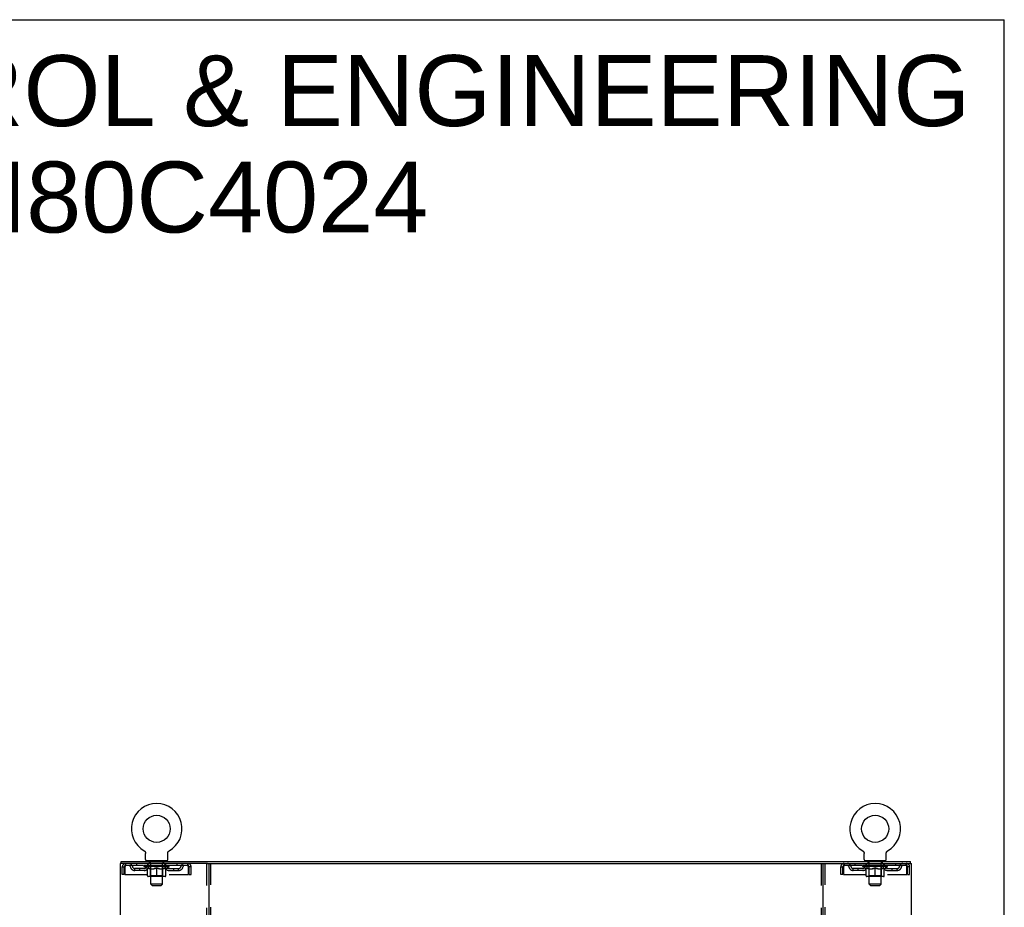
# Model space of a CAD drawing. Header units: inches. Extents: x 0 to 204, y 0 to 132.
# Tile 113 of 113: x 154 to 204, y 87 to 132. Entities that reach past the tile are written whole.
import ezdxf

# ---------------------------------------------------------------- set-up
doc = ezdxf.new("R2010")
doc.units = ezdxf.units.IN
doc.header["$LTSCALE"] = 11.243375
doc.header["$MEASUREMENT"] = 0
doc.linetypes.add('HIDDEN', pattern=[0.2, 0.1, -0.1])
doc.layers.get('0').update_dxf_attribs({"linetype": 'CONTINUOUS'})
doc.layers.add('DEFAULT_2', color=8, linetype='HIDDEN')
doc.layers.add('DIMENSIONS', color=7, linetype='CONTINUOUS')
doc.styles.get("Standard").update_dxf_attribs({"font": 'arial.ttf'})

msp = doc.modelspace()

# ---------------------------------------------------------------- linework, layer by layer
at = {"color": 7, "linetype": 'Continuous'}
for p, q in [((0, 132.275), (204.425, 132.275)), ((204.425, 0), (204.425, 132.275)), ((160.681, 89.998), (160.681, 89.998)), ((160.681, 89.998), (160.685, 89.995)), ((160.684, 89.996), (160.682, 89.997)), ((160.685, 89.995), (160.689, 89.992)), ((160.689, 89.992), (160.694, 89.989)), ((160.694, 89.99), (160.698, 89.986)), ((160.698, 89.987), (160.702, 89.983)), ((160.702, 89.983), (160.706, 89.98)), ((160.705, 89.98), (160.709, 89.977)), ((160.709, 89.977), (160.713, 89.973)), ((160.713, 89.973), (160.716, 89.969)), ((160.716, 89.969), (160.72, 89.965)), ((160.72, 89.966), (160.723, 89.961)), ((160.723, 89.962), (160.726, 89.957)), ((160.726, 89.958), (160.729, 89.953)), ((160.729, 89.953), (160.732, 89.949)), ((160.732, 89.949), (160.734, 89.945)), ((160.734, 89.945), (160.737, 89.94)), ((160.737, 89.94), (160.739, 89.936)), ((160.739, 89.936), (160.741, 89.931)), ((160.741, 89.931), (160.743, 89.926)), ((160.743, 89.927), (160.745, 89.922)), ((160.745, 89.922), (160.747, 89.917)), ((160.747, 89.917), (160.748, 89.912)), ((160.748, 89.912), (160.749, 89.907)), ((160.749, 89.907), (160.751, 89.902)), ((160.751, 89.902), (160.751, 89.897)), ((160.751, 89.897), (160.752, 89.892)), ((160.752, 89.892), (160.753, 89.887)), ((160.754, 89.877), (160.754, 89.873)), ((160.754, 89.559), (160.754, 89.873)), ((161.879, 89.887), (161.88, 89.892)), ((161.879, 89.882), (161.879, 89.887)), ((161.879, 89.559), (161.879, 89.873)), ((161.88, 89.892), (161.881, 89.897)), ((161.881, 89.897), (161.882, 89.902)), ((161.882, 89.902), (161.883, 89.907)), ((161.883, 89.907), (161.884, 89.912)), ((161.884, 89.912), (161.886, 89.917)), ((161.886, 89.917), (161.887, 89.922)), ((161.887, 89.922), (161.889, 89.927)), ((161.889, 89.926), (161.891, 89.931)), ((161.891, 89.931), (161.893, 89.936)), ((161.893, 89.936), (161.896, 89.94)), ((161.895, 89.94), (161.898, 89.945)), ((161.898, 89.945), (161.901, 89.949)), ((161.901, 89.949), (161.903, 89.953)), ((161.903, 89.953), (161.906, 89.958)), ((161.906, 89.957), (161.909, 89.962)), ((161.909, 89.961), (161.913, 89.966)), ((161.913, 89.965), (161.916, 89.969)), ((161.916, 89.969), (161.919, 89.973)), ((161.919, 89.973), (161.923, 89.977)), ((161.923, 89.977), (161.927, 89.98)), ((161.927, 89.98), (161.931, 89.983)), ((161.931, 89.983), (161.935, 89.987)), ((161.934, 89.986), (161.939, 89.99)), ((161.939, 89.989), (161.943, 89.992)), ((161.943, 89.992), (161.947, 89.995)), ((161.943, 89.992), (161.944, 89.993)), ((161.947, 89.995), (161.951, 89.998)), ((161.95, 89.997), (161.949, 89.996)), ((161.951, 89.998), (161.951, 89.998)), ((197.223, 89.998), (197.223, 89.998)), ((197.223, 89.998), (197.227, 89.995)), ((197.226, 89.996), (197.224, 89.997)), ((197.227, 89.995), (197.231, 89.992)), ((197.231, 89.992), (197.236, 89.989)), ((197.236, 89.99), (197.24, 89.986)), ((197.24, 89.987), (197.244, 89.983)), ((197.244, 89.983), (197.248, 89.98)), ((197.247, 89.98), (197.251, 89.977)), ((197.251, 89.977), (197.255, 89.973)), ((197.255, 89.973), (197.258, 89.969)), ((197.258, 89.969), (197.262, 89.965)), ((197.262, 89.966), (197.265, 89.961)), ((197.265, 89.962), (197.268, 89.957)), ((197.268, 89.958), (197.271, 89.953)), ((197.271, 89.953), (197.274, 89.949)), ((197.274, 89.949), (197.276, 89.945)), ((197.276, 89.945), (197.279, 89.94)), ((197.279, 89.94), (197.281, 89.936)), ((197.281, 89.936), (197.283, 89.931)), ((197.283, 89.931), (197.285, 89.926)), ((197.285, 89.927), (197.287, 89.922)), ((197.287, 89.922), (197.289, 89.917)), ((197.289, 89.917), (197.29, 89.912)), ((197.29, 89.912), (197.291, 89.907)), ((197.291, 89.907), (197.293, 89.902)), ((197.293, 89.902), (197.293, 89.897)), ((197.293, 89.897), (197.294, 89.892)), ((197.294, 89.892), (197.295, 89.887)), ((197.296, 89.877), (197.296, 89.873)), ((197.296, 89.559), (197.296, 89.873)), ((198.421, 89.887), (198.422, 89.892)), ((198.421, 89.882), (198.421, 89.887)), ((198.421, 89.559), (198.421, 89.873)), ((198.422, 89.892), (198.423, 89.897)), ((198.423, 89.897), (198.424, 89.902)), ((198.424, 89.902), (198.425, 89.907)), ((198.425, 89.907), (198.426, 89.912)), ((198.426, 89.912), (198.428, 89.917)), ((198.428, 89.917), (198.429, 89.922)), ((198.429, 89.922), (198.431, 89.927)), ((198.431, 89.926), (198.433, 89.931)), ((198.433, 89.931), (198.435, 89.936)), ((198.435, 89.936), (198.438, 89.94)), ((198.437, 89.94), (198.44, 89.945)), ((198.44, 89.945), (198.443, 89.949)), ((198.443, 89.949), (198.445, 89.953)), ((198.445, 89.953), (198.448, 89.958)), ((198.448, 89.957), (198.451, 89.962)), ((198.451, 89.961), (198.455, 89.966)), ((198.455, 89.965), (198.458, 89.969)), ((198.458, 89.969), (198.461, 89.973)), ((198.461, 89.973), (198.465, 89.977)), ((198.465, 89.977), (198.469, 89.98)), ((198.469, 89.98), (198.473, 89.983)), ((198.473, 89.983), (198.477, 89.987)), ((198.476, 89.986), (198.481, 89.99)), ((198.481, 89.989), (198.485, 89.992)), ((198.485, 89.992), (198.489, 89.995)), ((198.485, 89.992), (198.486, 89.993)), ((198.489, 89.995), (198.493, 89.998)), ((198.492, 89.997), (198.491, 89.996)), ((159.514, 89.356), (159.514, 89.46)), ((160.816, 89.49), (160.816, 89.46)), ((161.816, 89.49), (160.816, 89.49)), ((161.816, 89.49), (161.816, 89.46)), ((163.903, 89.356), (195.271, 89.356)), ((197.358, 89.49), (197.358, 89.46)), ((198.358, 89.49), (197.358, 89.49)), ((198.358, 89.49), (198.358, 89.46)), ((199.66, 89.356), (199.66, 89.46))]:
    msp.add_line(p, q, dxfattribs=at)
at = {"color": 3, "linetype": 'Continuous'}
for p, q in [((159.462, 89.356), (159.462, 9.564)), ((163.903, 89.356), (159.462, 89.356)), ((159.514, 89.46), (199.66, 89.46)), ((163.962, 89.356), (163.962, 9.564)), ((195.212, 9.564), (195.212, 89.356)), ((195.271, 89.356), (199.712, 89.356)), ((199.712, 9.564), (199.712, 89.356))]:
    msp.add_line(p, q, dxfattribs=at)
at = {"color": 7, "linetype": 'Continuous'}
for points in [[(160.753, 89.887), (160.753, 89.882), (160.754, 89.877)], [(161.879, 89.873), (161.879, 89.877), (161.879, 89.882)], [(161.879, 89.873), (161.879, 89.877), (161.879, 89.882)], [(197.295, 89.887), (197.295, 89.882), (197.296, 89.877)], [(198.421, 89.873), (198.421, 89.877), (198.421, 89.882)], [(198.421, 89.873), (198.421, 89.877), (198.421, 89.882)]]:
    msp.add_lwpolyline(points, dxfattribs=at)
for centre in [(161.316, 91.118), (197.858, 91.118)]:
    msp.add_circle(centre, 0.688, dxfattribs=at)
for centre, radius, start, end in [((161.316, 91.118), 1.288, 299.5053, 240.4947), ((197.858, 91.118), 1.288, 299.5053, 240.4947), ((160.823, 89.559), 0.069, 180, 265), ((161.81, 89.559), 0.069, 275, 360), ((197.365, 89.559), 0.069, 180, 265), ((198.352, 89.559), 0.069, 275, 360)]:
    msp.add_arc(centre, radius, start, end, dxfattribs=at)
at = {"layer": 'DEFAULT_2', "color": 8, "linetype": 'HIDDEN'}
for p, q in [((160.681, 89.998), (160.681, 89.998)), ((160.688, 89.993), (160.689, 89.992)), ((197.23, 89.993), (197.231, 89.992)), ((198.493, 89.998), (198.493, 89.998)), ((159.566, 88.793), (159.566, 89.189)), ((159.566, 89.189), (159.67, 89.189)), ((159.67, 88.793), (159.67, 89.189)), ((159.7, 89.189), (159.7, 88.793)), ((159.733, 89.356), (159.733, 89.252)), ((162.899, 89.252), (159.733, 89.252)), ((160.285, 89.356), (160.285, 89.252)), ((160.683, 89.205), (160.683, 89.252)), ((160.842, 89.093), (160.683, 89.205)), ((161.949, 89.205), (160.683, 89.205)), ((160.692, 89.245), (160.692, 89.252)), ((160.701, 89.242), (160.701, 89.245)), ((160.701, 89.242), (161.931, 89.242)), ((160.71, 89.242), (160.71, 89.245)), ((160.711, 89.242), (160.711, 89.245)), ((160.721, 89.245), (160.721, 89.252)), ((160.737, 89.242), (160.737, 89.245)), ((160.739, 89.242), (160.739, 89.245)), ((160.768, 89.245), (160.768, 89.252)), ((160.782, 89.242), (160.782, 89.245)), ((160.785, 89.242), (160.785, 89.245)), ((160.989, 89.245), (160.788, 89.245)), ((160.831, 89.245), (160.831, 89.252)), ((160.832, 89.242), (160.832, 89.245)), ((160.833, 89.242), (160.833, 89.245)), ((160.836, 89.242), (160.836, 89.245)), ((160.843, 89.242), (160.843, 89.245)), ((160.843, 89.242), (160.843, 89.245)), ((160.847, 89.242), (160.847, 89.245)), ((160.85, 89.242), (160.85, 89.246)), ((160.853, 88.73), (160.853, 89.137)), ((160.854, 89.242), (160.854, 89.245)), ((160.869, 89.242), (160.869, 89.245)), ((160.879, 89.252), (160.879, 89.356)), ((160.887, 89.242), (160.887, 89.247)), ((160.887, 89.242), (160.887, 89.245)), ((160.908, 89.242), (160.908, 89.245)), ((160.908, 89.242), (160.908, 89.245)), ((160.909, 89.245), (160.909, 89.252)), ((160.913, 89.49), (160.913, 89.46)), ((160.919, 89.242), (160.919, 89.245)), ((160.923, 89.242), (160.923, 89.245)), ((160.932, 89.242), (160.932, 89.245)), ((160.943, 89.242), (160.943, 89.249)), ((160.951, 89.4), (160.951, 89.48)), ((160.959, 89.242), (160.959, 89.245)), ((161.021, 89.39), (160.961, 89.39)), ((160.962, 89.242), (160.962, 89.245)), ((160.989, 89.242), (160.989, 89.245)), ((161.056, 89.245), (160.994, 89.245)), ((160.999, 89.245), (160.999, 89.252)), ((161.003, 88.733), (161.003, 89.202)), ((161.006, 89.242), (161.006, 89.245)), ((161.011, 89.242), (161.011, 89.245)), ((161.016, 88.309), (161.016, 89.38)), ((161.017, 89.242), (161.017, 89.25)), ((161.021, 89.242), (161.021, 89.245)), ((161.032, 89.242), (161.032, 89.245)), ((161.056, 89.242), (161.056, 89.245)), ((161.131, 89.245), (161.072, 89.245)), ((161.092, 89.242), (161.092, 89.245)), ((161.099, 89.245), (161.099, 89.252)), ((161.103, 89.242), (161.103, 89.245)), ((161.106, 89.242), (161.106, 89.251)), ((161.108, 89.242), (161.108, 89.245)), ((161.116, 89.242), (161.116, 89.245)), ((161.131, 89.242), (161.131, 89.245)), ((161.212, 89.245), (161.157, 89.245)), ((161.17, 89.242), (161.17, 89.245)), ((161.202, 89.245), (161.279, 89.249)), ((161.206, 89.245), (161.206, 89.252)), ((161.207, 89.251), (161.206, 89.252)), ((161.207, 89.245), (161.207, 89.251)), ((161.207, 89.242), (161.207, 89.245)), ((161.211, 89.242), (161.211, 89.245)), ((161.212, 89.242), (161.212, 89.245)), ((161.212, 89.242), (161.212, 89.245)), ((161.247, 89.245), (161.312, 89.245)), ((161.253, 89.242), (161.253, 89.245)), ((161.258, 89.245), (161.258, 89.248)), ((161.279, 89.245), (161.279, 89.249)), ((161.295, 89.242), (161.295, 89.245)), ((161.314, 89.245), (161.313, 89.245)), ((161.313, 89.242), (161.313, 89.245)), ((161.314, 89.242), (161.314, 89.245)), ((161.316, 89.245), (161.316, 89.252)), ((161.316, 89.252), (161.431, 89.245)), ((161.316, 88.693), (161.316, 89.137)), ((161.319, 89.242), (161.319, 89.245)), ((161.319, 89.242), (161.319, 89.245)), ((161.319, 89.245), (161.319, 89.245)), ((161.337, 89.242), (161.337, 89.245)), ((161.337, 89.245), (161.385, 89.245)), ((161.38, 89.242), (161.38, 89.245)), ((161.42, 89.242), (161.42, 89.245)), ((161.421, 89.242), (161.421, 89.245)), ((161.421, 89.245), (161.475, 89.245)), ((161.422, 89.242), (161.422, 89.245)), ((161.426, 89.245), (161.426, 89.252)), ((161.426, 89.251), (161.426, 89.252)), ((161.426, 89.245), (161.426, 89.251)), ((161.426, 89.242), (161.426, 89.245)), ((161.462, 89.242), (161.462, 89.245)), ((161.501, 89.242), (161.501, 89.245)), ((161.501, 89.245), (161.56, 89.245)), ((161.516, 89.242), (161.516, 89.245)), ((161.524, 89.242), (161.524, 89.245)), ((161.527, 89.242), (161.527, 89.251)), ((161.529, 89.242), (161.529, 89.245)), ((161.533, 89.245), (161.533, 89.252)), ((161.54, 89.242), (161.54, 89.245)), ((161.576, 89.242), (161.576, 89.245)), ((161.576, 89.245), (161.638, 89.245)), ((161.6, 89.242), (161.6, 89.245)), ((161.671, 89.39), (161.611, 89.39)), ((161.611, 89.242), (161.611, 89.245)), ((161.615, 89.242), (161.615, 89.25)), ((161.616, 88.309), (161.616, 89.38)), ((161.621, 89.242), (161.621, 89.245)), ((161.626, 89.242), (161.626, 89.245)), ((161.629, 88.733), (161.629, 89.202)), ((161.633, 89.245), (161.633, 89.252)), ((161.643, 89.242), (161.643, 89.245)), ((161.643, 89.245), (161.844, 89.245)), ((161.67, 89.242), (161.67, 89.245)), ((161.673, 89.242), (161.673, 89.245)), ((161.681, 89.4), (161.681, 89.48)), ((161.689, 89.242), (161.689, 89.249)), ((161.7, 89.242), (161.7, 89.245)), ((161.709, 89.242), (161.709, 89.245)), ((161.713, 89.242), (161.713, 89.245)), ((161.719, 89.49), (161.719, 89.46)), ((161.723, 89.245), (161.723, 89.252)), ((161.725, 89.242), (161.725, 89.245)), ((161.725, 89.242), (161.725, 89.245)), ((161.745, 89.242), (161.745, 89.247)), ((161.745, 89.242), (161.745, 89.245)), ((161.754, 89.252), (161.754, 89.356)), ((161.764, 89.242), (161.764, 89.245)), ((161.778, 89.242), (161.778, 89.245)), ((161.78, 88.73), (161.78, 89.137)), ((161.782, 89.242), (161.782, 89.246)), ((161.785, 89.242), (161.785, 89.245)), ((161.789, 89.242), (161.789, 89.245)), ((161.789, 89.242), (161.789, 89.245)), ((161.79, 89.093), (161.949, 89.205)), ((161.796, 89.242), (161.796, 89.245)), ((161.799, 89.242), (161.799, 89.245)), ((161.8, 89.242), (161.8, 89.245)), ((161.801, 89.245), (161.801, 89.252)), ((161.847, 89.242), (161.847, 89.245)), ((161.85, 89.242), (161.85, 89.245)), ((161.865, 89.245), (161.865, 89.252)), ((161.893, 89.242), (161.893, 89.245)), ((161.895, 89.242), (161.895, 89.245)), ((161.911, 89.245), (161.911, 89.252)), ((161.921, 89.242), (161.921, 89.245)), ((161.922, 89.242), (161.922, 89.245)), ((161.931, 89.242), (161.931, 89.245)), ((161.94, 89.245), (161.94, 89.252)), ((161.949, 89.205), (161.949, 89.252)), ((162.347, 89.356), (162.347, 89.252)), ((162.899, 89.252), (162.899, 89.356)), ((162.932, 88.793), (162.932, 89.189)), ((162.962, 88.793), (162.962, 89.189)), ((163.066, 89.189), (162.962, 89.189)), ((163.066, 88.793), (163.066, 89.189)), ((163.858, 89.356), (163.858, 9.564)), ((164.066, 9.564), (164.066, 89.356)), ((195.108, 89.356), (195.108, 9.564)), ((195.316, 9.564), (195.316, 89.356)), ((196.108, 88.793), (196.108, 89.189)), ((196.108, 89.189), (196.212, 89.189)), ((196.212, 88.793), (196.212, 89.189)), ((196.242, 89.189), (196.242, 88.793)), ((196.275, 89.356), (196.275, 89.252)), ((199.441, 89.252), (196.275, 89.252)), ((196.827, 89.356), (196.827, 89.252)), ((197.225, 89.205), (197.225, 89.252)), ((198.491, 89.205), (197.225, 89.205)), ((197.384, 89.093), (197.225, 89.205)), ((197.234, 89.245), (197.234, 89.252)), ((197.243, 89.242), (197.243, 89.245)), ((197.243, 89.242), (198.473, 89.242)), ((197.252, 89.242), (197.252, 89.245)), ((197.253, 89.242), (197.253, 89.245)), ((197.263, 89.245), (197.263, 89.252)), ((197.279, 89.242), (197.279, 89.245)), ((197.281, 89.242), (197.281, 89.245)), ((197.31, 89.245), (197.31, 89.252)), ((197.324, 89.242), (197.324, 89.245)), ((197.327, 89.242), (197.327, 89.245)), ((197.531, 89.245), (197.33, 89.245)), ((197.373, 89.245), (197.373, 89.252)), ((197.374, 89.242), (197.374, 89.245)), ((197.375, 89.242), (197.375, 89.245)), ((197.378, 89.242), (197.378, 89.245)), ((197.385, 89.242), (197.385, 89.245)), ((197.385, 89.242), (197.385, 89.245)), ((197.389, 89.242), (197.389, 89.245)), ((197.392, 89.242), (197.392, 89.246)), ((197.395, 88.73), (197.395, 89.137)), ((197.396, 89.242), (197.396, 89.245)), ((197.411, 89.242), (197.411, 89.245)), ((197.421, 89.252), (197.421, 89.356)), ((197.429, 89.242), (197.429, 89.247)), ((197.429, 89.242), (197.429, 89.245)), ((197.45, 89.242), (197.45, 89.245)), ((197.45, 89.242), (197.45, 89.245)), ((197.451, 89.245), (197.451, 89.252)), ((197.455, 89.49), (197.455, 89.46)), ((197.461, 89.242), (197.461, 89.245)), ((197.465, 89.242), (197.465, 89.245)), ((197.474, 89.242), (197.474, 89.245)), ((197.485, 89.242), (197.485, 89.249)), ((197.493, 89.4), (197.493, 89.48)), ((197.501, 89.242), (197.501, 89.245)), ((197.563, 89.39), (197.503, 89.39)), ((197.504, 89.242), (197.504, 89.245)), ((197.531, 89.242), (197.531, 89.245)), ((197.598, 89.245), (197.536, 89.245)), ((197.541, 89.245), (197.541, 89.252)), ((197.545, 88.733), (197.545, 89.202)), ((197.548, 89.242), (197.548, 89.245)), ((197.553, 89.242), (197.553, 89.245)), ((197.558, 88.309), (197.558, 89.38)), ((197.559, 89.242), (197.559, 89.25)), ((197.563, 89.242), (197.563, 89.245)), ((197.574, 89.242), (197.574, 89.245)), ((197.598, 89.242), (197.598, 89.245)), ((197.673, 89.245), (197.614, 89.245)), ((197.634, 89.242), (197.634, 89.245)), ((197.641, 89.245), (197.641, 89.252)), ((197.645, 89.242), (197.645, 89.245)), ((197.648, 89.242), (197.648, 89.251)), ((197.65, 89.242), (197.65, 89.245)), ((197.658, 89.242), (197.658, 89.245)), ((197.673, 89.242), (197.673, 89.245)), ((197.754, 89.245), (197.699, 89.245)), ((197.712, 89.242), (197.712, 89.245)), ((197.744, 89.245), (197.821, 89.249)), ((197.748, 89.245), (197.748, 89.252)), ((197.749, 89.251), (197.748, 89.252)), ((197.749, 89.245), (197.749, 89.251)), ((197.749, 89.242), (197.749, 89.245)), ((197.753, 89.242), (197.753, 89.245)), ((197.754, 89.242), (197.754, 89.245)), ((197.754, 89.242), (197.754, 89.245)), ((197.789, 89.245), (197.854, 89.245)), ((197.795, 89.242), (197.795, 89.245)), ((197.8, 89.245), (197.8, 89.248)), ((197.821, 89.245), (197.821, 89.249)), ((197.837, 89.242), (197.837, 89.245)), ((197.856, 89.245), (197.855, 89.245)), ((197.855, 89.242), (197.855, 89.245)), ((197.856, 89.242), (197.856, 89.245)), ((197.858, 89.245), (197.858, 89.252)), ((197.858, 89.252), (197.973, 89.245)), ((197.858, 88.693), (197.858, 89.137)), ((197.861, 89.242), (197.861, 89.245)), ((197.861, 89.242), (197.861, 89.245)), ((197.861, 89.245), (197.861, 89.245)), ((197.879, 89.242), (197.879, 89.245)), ((197.879, 89.245), (197.927, 89.245)), ((197.922, 89.242), (197.922, 89.245)), ((197.962, 89.242), (197.962, 89.245)), ((197.963, 89.242), (197.963, 89.245)), ((197.963, 89.245), (198.017, 89.245)), ((197.964, 89.242), (197.964, 89.245)), ((197.968, 89.245), (197.968, 89.252)), ((197.968, 89.251), (197.968, 89.252)), ((197.968, 89.245), (197.968, 89.251)), ((197.968, 89.242), (197.968, 89.245)), ((198.004, 89.242), (198.004, 89.245)), ((198.043, 89.242), (198.043, 89.245)), ((198.043, 89.245), (198.102, 89.245)), ((198.058, 89.242), (198.058, 89.245)), ((198.066, 89.242), (198.066, 89.245)), ((198.069, 89.242), (198.069, 89.251)), ((198.071, 89.242), (198.071, 89.245)), ((198.075, 89.245), (198.075, 89.252)), ((198.082, 89.242), (198.082, 89.245)), ((198.118, 89.242), (198.118, 89.245)), ((198.118, 89.245), (198.18, 89.245)), ((198.142, 89.242), (198.142, 89.245)), ((198.213, 89.39), (198.153, 89.39)), ((198.153, 89.242), (198.153, 89.245)), ((198.157, 89.242), (198.157, 89.25)), ((198.158, 88.309), (198.158, 89.38)), ((198.163, 89.242), (198.163, 89.245)), ((198.168, 89.242), (198.168, 89.245)), ((198.171, 88.733), (198.171, 89.202)), ((198.175, 89.245), (198.175, 89.252)), ((198.185, 89.242), (198.185, 89.245)), ((198.185, 89.245), (198.386, 89.245)), ((198.212, 89.242), (198.212, 89.245)), ((198.215, 89.242), (198.215, 89.245)), ((198.223, 89.4), (198.223, 89.48)), ((198.231, 89.242), (198.231, 89.249)), ((198.242, 89.242), (198.242, 89.245)), ((198.251, 89.242), (198.251, 89.245)), ((198.255, 89.242), (198.255, 89.245)), ((198.261, 89.49), (198.261, 89.46)), ((198.265, 89.245), (198.265, 89.252)), ((198.267, 89.242), (198.267, 89.245)), ((198.267, 89.242), (198.267, 89.245)), ((198.287, 89.242), (198.287, 89.247)), ((198.287, 89.242), (198.287, 89.245)), ((198.296, 89.252), (198.296, 89.356)), ((198.306, 89.242), (198.306, 89.245)), ((198.32, 89.242), (198.32, 89.245)), ((198.322, 88.73), (198.322, 89.137)), ((198.324, 89.242), (198.324, 89.246)), ((198.327, 89.242), (198.327, 89.245)), ((198.331, 89.242), (198.331, 89.245)), ((198.331, 89.242), (198.331, 89.245)), ((198.332, 89.093), (198.491, 89.205)), ((198.338, 89.242), (198.338, 89.245)), ((198.341, 89.242), (198.341, 89.245)), ((198.342, 89.242), (198.342, 89.245)), ((198.343, 89.245), (198.343, 89.252)), ((198.389, 89.242), (198.389, 89.245)), ((198.392, 89.242), (198.392, 89.245)), ((198.407, 89.245), (198.407, 89.252)), ((198.435, 89.242), (198.435, 89.245)), ((198.437, 89.242), (198.437, 89.245)), ((198.453, 89.245), (198.453, 89.252)), ((198.463, 89.242), (198.463, 89.245)), ((198.464, 89.242), (198.464, 89.245)), ((198.473, 89.242), (198.473, 89.245)), ((198.482, 89.245), (198.482, 89.252)), ((198.491, 89.205), (198.491, 89.252)), ((198.889, 89.356), (198.889, 89.252)), ((199.441, 89.252), (199.441, 89.356)), ((199.474, 88.793), (199.474, 89.189)), ((199.504, 88.793), (199.504, 89.189)), ((199.608, 89.189), (199.504, 89.189)), ((199.608, 88.793), (199.608, 89.189)), ((159.67, 88.793), (159.566, 88.793)), ((159.7, 88.793), (162.932, 88.793)), ((160.202, 89.001), (160.202, 89.105)), ((160.684, 89.105), (160.202, 89.105)), ((160.684, 89.001), (160.202, 89.001)), ((160.452, 89.001), (160.452, 89.105)), ((160.842, 89.093), (160.853, 89.093)), ((161.742, 88.693), (160.89, 88.693)), ((161.003, 88.733), (160.964, 88.693)), ((160.995, 89.093), (161.175, 89.093)), ((161.629, 88.733), (161.003, 88.733)), ((161.457, 89.093), (161.637, 89.093)), ((161.629, 88.733), (161.669, 88.693)), ((161.78, 89.093), (161.79, 89.093)), ((161.948, 89.105), (162.431, 89.105)), ((161.948, 89.001), (162.431, 89.001)), ((162.181, 89.001), (162.181, 89.105)), ((162.431, 89.001), (162.431, 89.105)), ((162.962, 88.793), (163.066, 88.793)), ((196.212, 88.793), (196.108, 88.793)), ((196.242, 88.793), (199.474, 88.793)), ((196.744, 89.001), (196.744, 89.105)), ((197.226, 89.105), (196.744, 89.105)), ((197.226, 89.001), (196.744, 89.001)), ((196.994, 89.001), (196.994, 89.105)), ((197.384, 89.093), (197.395, 89.093)), ((198.284, 88.693), (197.432, 88.693)), ((197.545, 88.733), (197.506, 88.693)), ((197.537, 89.093), (197.717, 89.093)), ((198.171, 88.733), (197.545, 88.733)), ((197.999, 89.093), (198.179, 89.093)), ((198.171, 88.733), (198.211, 88.693)), ((198.322, 89.093), (198.332, 89.093)), ((198.49, 89.105), (198.973, 89.105)), ((198.49, 89.001), (198.973, 89.001)), ((198.723, 89.001), (198.723, 89.105)), ((198.973, 89.001), (198.973, 89.105)), ((199.504, 88.793), (199.608, 88.793)), ((161.085, 88.24), (161.016, 88.309)), ((161.616, 88.309), (161.016, 88.309)), ((161.085, 88.24), (161.547, 88.24)), ((161.547, 88.24), (161.616, 88.309)), ((198.158, 88.309), (197.558, 88.309)), ((197.627, 88.24), (197.558, 88.309)), ((197.627, 88.24), (198.089, 88.24)), ((198.089, 88.24), (198.158, 88.309))]:
    msp.add_line(p, q, dxfattribs=at)
for points in [[(159.733, 89.356), (159.731, 89.354), (159.728, 89.351), (159.726, 89.346), (159.724, 89.339), (159.721, 89.33), (159.719, 89.319), (159.717, 89.307), (159.714, 89.293), (159.712, 89.277), (159.71, 89.261), (159.707, 89.244), (159.705, 89.226), (159.702, 89.207), (159.7, 89.189)], [(159.733, 89.252), (159.731, 89.251), (159.728, 89.25), (159.726, 89.248), (159.724, 89.245), (159.721, 89.242), (159.719, 89.238), (159.717, 89.233), (159.714, 89.228), (159.712, 89.222), (159.71, 89.216), (159.707, 89.209), (159.705, 89.203), (159.702, 89.196), (159.7, 89.189)], [(161.003, 89.093), (160.978, 89.098), (160.953, 89.103), (160.928, 89.11), (160.903, 89.118), (160.878, 89.127), (160.853, 89.137)], [(160.853, 89.136), (160.877, 89.126), (160.901, 89.118), (160.925, 89.11), (160.948, 89.103), (160.972, 89.098), (160.995, 89.093)], [(161.316, 89.137), (161.29, 89.127), (161.264, 89.118), (161.239, 89.11), (161.215, 89.103), (161.19, 89.098), (161.165, 89.093)], [(161.175, 89.093), (161.198, 89.098), (161.221, 89.103), (161.245, 89.11), (161.268, 89.117), (161.292, 89.126), (161.316, 89.135)], [(161.467, 89.093), (161.442, 89.098), (161.417, 89.103), (161.392, 89.11), (161.367, 89.118), (161.342, 89.127), (161.316, 89.137)], [(161.316, 89.135), (161.34, 89.126), (161.364, 89.117), (161.388, 89.11), (161.411, 89.103), (161.434, 89.098), (161.457, 89.093)], [(161.78, 89.137), (161.754, 89.127), (161.728, 89.118), (161.703, 89.11), (161.679, 89.103), (161.654, 89.098), (161.63, 89.093)], [(161.637, 89.093), (161.661, 89.098), (161.684, 89.104), (161.708, 89.11), (161.731, 89.118), (161.755, 89.126), (161.78, 89.136)], [(162.932, 89.189), (162.93, 89.207), (162.927, 89.226), (162.925, 89.244), (162.923, 89.261), (162.92, 89.277), (162.918, 89.293), (162.916, 89.307), (162.913, 89.319), (162.911, 89.33), (162.909, 89.339), (162.906, 89.346), (162.904, 89.351), (162.901, 89.354), (162.899, 89.356)], [(162.932, 89.189), (162.93, 89.196), (162.927, 89.203), (162.925, 89.209), (162.923, 89.216), (162.92, 89.222), (162.918, 89.228), (162.916, 89.233), (162.913, 89.238), (162.911, 89.242), (162.909, 89.245), (162.906, 89.248), (162.904, 89.25), (162.901, 89.251), (162.899, 89.252)], [(196.275, 89.356), (196.273, 89.354), (196.27, 89.351), (196.268, 89.346), (196.266, 89.339), (196.263, 89.33), (196.261, 89.319), (196.259, 89.307), (196.256, 89.293), (196.254, 89.277), (196.252, 89.261), (196.249, 89.244), (196.247, 89.226), (196.244, 89.207), (196.242, 89.189)], [(196.275, 89.252), (196.273, 89.251), (196.27, 89.25), (196.268, 89.248), (196.266, 89.245), (196.263, 89.242), (196.261, 89.238), (196.259, 89.233), (196.256, 89.228), (196.254, 89.222), (196.252, 89.216), (196.249, 89.209), (196.247, 89.203), (196.244, 89.196), (196.242, 89.189)], [(197.545, 89.093), (197.52, 89.098), (197.495, 89.103), (197.47, 89.11), (197.445, 89.118), (197.42, 89.127), (197.395, 89.137)], [(197.395, 89.136), (197.419, 89.126), (197.443, 89.118), (197.467, 89.11), (197.49, 89.103), (197.514, 89.098), (197.537, 89.093)], [(197.858, 89.137), (197.832, 89.127), (197.806, 89.118), (197.781, 89.11), (197.757, 89.103), (197.732, 89.098), (197.707, 89.093)], [(197.717, 89.093), (197.74, 89.098), (197.763, 89.103), (197.787, 89.11), (197.81, 89.117), (197.834, 89.126), (197.858, 89.135)], [(198.009, 89.093), (197.984, 89.098), (197.959, 89.103), (197.934, 89.11), (197.909, 89.118), (197.884, 89.127), (197.858, 89.137)], [(197.858, 89.135), (197.882, 89.126), (197.906, 89.117), (197.93, 89.11), (197.953, 89.103), (197.976, 89.098), (197.999, 89.093)], [(198.322, 89.137), (198.296, 89.127), (198.27, 89.118), (198.245, 89.11), (198.221, 89.103), (198.196, 89.098), (198.172, 89.093)], [(198.179, 89.093), (198.203, 89.098), (198.226, 89.104), (198.25, 89.11), (198.273, 89.118), (198.297, 89.126), (198.322, 89.136)], [(199.474, 89.189), (199.472, 89.207), (199.469, 89.226), (199.467, 89.244), (199.465, 89.261), (199.462, 89.277), (199.46, 89.293), (199.458, 89.307), (199.455, 89.319), (199.453, 89.33), (199.451, 89.339), (199.448, 89.346), (199.446, 89.351), (199.443, 89.354), (199.441, 89.356)], [(199.474, 89.189), (199.472, 89.196), (199.469, 89.203), (199.467, 89.209), (199.465, 89.216), (199.462, 89.222), (199.46, 89.228), (199.458, 89.233), (199.455, 89.238), (199.453, 89.242), (199.451, 89.245), (199.448, 89.248), (199.446, 89.25), (199.443, 89.251), (199.441, 89.252)]]:
    msp.add_lwpolyline(points, dxfattribs=at)
for centre, radius, start, end in [((159.733, 89.189), 0.167, 90, 180), ((159.733, 89.189), 0.063, 90, 180), ((159.912, 89.189), 0.167, 8.0716, 90), ((159.913, 89.189), 0.0625, 7.9863, 90), ((160.202, 89.23), 0.229, 187.9863, 270), ((160.202, 89.23), 0.125, 188.0716, 270), ((160.684, 89.23), 0.125, 270, 351.9284), ((160.684, 89.23), 0.229, 270, 352.0137), ((160.974, 89.189), 0.167, 90, 171.9284), ((160.823, 89.559), 0.069, 265, 270), ((160.973, 89.189), 0.0625, 90, 172.0137), ((160.941, 89.48), 0.01, 0, 90), ((160.961, 89.4), 0.01, 180, 270), ((160.964, 89.202), 0.0398, 0, 90), ((161.006, 89.38), 0.01, 0, 90), ((161.626, 89.38), 0.01, 90, 180), ((161.669, 89.202), 0.0398, 90, 180), ((161.659, 89.189), 0.167, 8.0716, 90), ((161.659, 89.189), 0.0625, 7.9863, 90), ((161.671, 89.4), 0.01, 270, 360), ((161.691, 89.48), 0.01, 90, 180), ((161.948, 89.23), 0.229, 187.9863, 270), ((161.81, 89.559), 0.069, 270, 275), ((161.948, 89.23), 0.125, 188.0716, 270), ((162.431, 89.23), 0.125, 270, 351.9284), ((162.431, 89.23), 0.229, 270, 352.0137), ((162.72, 89.189), 0.167, 90, 171.9284), ((162.719, 89.189), 0.0625, 90, 172.0137), ((162.899, 89.189), 0.167, 0, 90), ((162.899, 89.189), 0.063, 0, 90), ((196.275, 89.189), 0.167, 90, 180), ((196.275, 89.189), 0.063, 90, 180), ((196.454, 89.189), 0.167, 8.0716, 90), ((196.455, 89.189), 0.0625, 7.9863, 90), ((196.744, 89.23), 0.229, 187.9863, 270), ((196.744, 89.23), 0.125, 188.0716, 270), ((197.226, 89.23), 0.125, 270, 351.9284), ((197.226, 89.23), 0.229, 270, 352.0137), ((197.516, 89.189), 0.167, 90, 171.9284), ((197.365, 89.559), 0.069, 265, 270), ((197.515, 89.189), 0.0625, 90, 172.0137), ((197.483, 89.48), 0.01, 0, 90), ((197.503, 89.4), 0.01, 180, 270), ((197.506, 89.202), 0.0398, 0, 90), ((197.548, 89.38), 0.01, 0, 90), ((198.168, 89.38), 0.01, 90, 180), ((198.211, 89.202), 0.0398, 90, 180), ((198.201, 89.189), 0.167, 8.0716, 90), ((198.201, 89.189), 0.0625, 7.9863, 90), ((198.213, 89.4), 0.01, 270, 360), ((198.233, 89.48), 0.01, 90, 180), ((198.49, 89.23), 0.229, 187.9863, 270), ((198.352, 89.559), 0.069, 270, 275), ((198.49, 89.23), 0.125, 188.0716, 270), ((198.973, 89.23), 0.125, 270, 351.9284), ((198.973, 89.23), 0.229, 270, 352.0137), ((199.262, 89.189), 0.167, 90, 171.9284), ((199.261, 89.189), 0.0625, 90, 172.0137), ((199.441, 89.189), 0.167, 0, 90), ((199.441, 89.189), 0.063, 0, 90), ((160.89, 88.73), 0.0371, 180, 270), ((161.742, 88.73), 0.0371, 270, 360), ((197.432, 88.73), 0.0371, 180, 270), ((198.284, 88.73), 0.0371, 270, 360)]:
    msp.add_arc(centre, radius, start, end, dxfattribs=at)
for centre, major_axis, ratio, start_param, end_param in [((161.316, 89.252), (0.633, 0.007), 0.05963, 2.96643, 3.140963), ((160.663, 89.24), (0.198, 0), 0.060556, 0.430652, 1.470503), ((161.316, 89.252), (0.633, 0), 0.060556, -3.141593, -2.96706), ((160.663, 89.233), (0.198, 0.002), 0.05963, 1.376596, 1.469874), ((161.316, 89.252), (0.633, 0.013), 0.05688, 2.791345, 2.965878), ((160.639, 89.24), (0.198, 0.002), 0.05963, 0.25549, 1.295341), ((160.707, 89.24), (0.198, -0.002), 0.05963, 0.605815, 1.645666), ((161.316, 89.252), (0.633, -0.007), 0.05963, -2.96643, -2.791898), ((160.707, 89.233), (0.198, 0), 0.060556, 1.551758, 1.645036), ((160.639, 89.233), (0.198, 0.004), 0.05688, 1.20151, 1.294789), ((160.708, 89.235), (0.164, 0.002), 0.05963, 1.065228, 1.614276), ((160.689, 89.235), (0.164, 0.003), 0.05688, 0.890143, 1.43919), ((160.747, 89.235), (0.164, 0), 0.060556, 1.240391, 1.789438), ((161.316, 89.252), (0.633, 0.019), 0.052395, 2.616403, 2.790936), ((160.635, 89.24), (0.198, 0.004), 0.05688, 0.080405, 1.120256), ((160.77, 89.24), (0.198, -0.004), 0.05688, 0.7809, 1.820751), ((161.316, 89.252), (0.633, -0.013), 0.05688, -2.791345, -2.616812), ((160.77, 89.233), (0.198, -0.002), 0.05963, 1.72692, 1.820198), ((160.635, 89.233), (0.198, 0.006), 0.052395, 1.026568, 1.119847), ((160.688, 89.235), (0.164, 0.005), 0.052395, 0.715201, 1.264248), ((160.802, 89.235), (0.164, -0.002), 0.05963, 1.415553, 1.9646), ((161.316, 89.252), (0.633, 0.025), 0.046319, 2.441654, 2.616187), ((160.849, 89.24), (0.198, -0.006), 0.052395, 0.955842, 1.995693), ((161.316, 89.252), (0.633, -0.019), 0.052395, -2.616403, -2.44187), ((160.652, 89.24), (0.198, 0.006), 0.052395, -0.094537, 0.945314), ((160.849, 89.233), (0.198, -0.004), 0.05688, 1.902006, 1.995284), ((160.652, 89.233), (0.198, 0.008), 0.046319, 0.851819, 0.945098), ((160.706, 89.235), (0.164, 0.006), 0.046319, 0.540452, 1.089499), ((160.873, 89.235), (0.164, -0.003), 0.05688, 1.590638, 2.139686), ((161.316, 89.252), (0.633, 0.029), 0.038841, 2.267123, 2.441656), ((160.943, 89.24), (0.198, -0.008), 0.046319, 1.130591, 2.170442), ((160.689, 89.24), (0.198, 0.008), 0.046319, -0.269286, 0.770565), ((161.316, 89.252), (0.633, -0.025), 0.046319, -2.441654, -2.267121), ((160.943, 89.233), (0.198, -0.006), 0.052395, 2.076947, 2.170226), ((160.689, 89.233), (0.198, 0.009), 0.038841, 0.677289, 0.770567), ((160.743, 89.235), (0.164, 0.008), 0.038841, 0.365921, 0.914969), ((160.958, 89.235), (0.164, -0.005), 0.052395, 1.76558, 2.314627), ((161.316, 89.252), (0.633, 0.033), 0.030195, 2.09281, 2.267343), ((161.047, 89.24), (0.198, -0.009), 0.038841, 1.305122, 2.344973), ((160.745, 89.24), (0.198, 0.009), 0.038841, -0.443817, 0.596034), ((161.316, 89.252), (0.633, -0.029), 0.038841, -2.267123, -2.092591), ((161.047, 89.233), (0.198, -0.008), 0.046319, 2.251696, 2.344975), ((160.745, 89.233), (0.198, 0.01), 0.030195, 0.502975, 0.596254), ((160.798, 89.235), (0.164, 0.009), 0.030195, 0.191608, 0.740655), ((161.053, 89.235), (0.164, -0.006), 0.046319, 1.940329, 2.489376), ((160.819, 89.24), (0.198, 0.01), 0.030195, -0.61813, 0.421721), ((161.316, 89.252), (0.633, 0.036), 0.020645, 1.918687, 2.09322), ((161.16, 89.24), (0.198, -0.01), 0.030195, 1.479435, 2.519286), ((161.316, 89.252), (0.633, -0.033), 0.030195, -2.09281, -1.918277), ((161.16, 89.233), (0.198, -0.009), 0.038841, 2.426227, 2.519505), ((160.819, 89.233), (0.198, 0.011), 0.020645, 0.328852, 0.422131), ((160.868, 89.235), (0.164, 0.009), 0.020645, 0.017485, 0.566532), ((161.157, 89.235), (0.164, -0.008), 0.038841, 2.11486, 2.663907), ((160.907, 89.24), (0.198, 0.011), 0.020645, -0.792253, 0.247598), ((161.316, 89.252), (0.633, 0.038), 0.010478, 1.744704, 1.919237), ((161.278, 89.24), (0.198, -0.011), 0.020645, 1.653558, 2.693409), ((161.316, 89.252), (0.633, -0.036), 0.020645, -1.918687, -1.744154), ((161.278, 89.233), (0.198, -0.01), 0.030195, 2.60054, 2.693819), ((160.907, 89.233), (0.198, 0.012), 0.010478, 0.154869, 0.248148), ((160.951, 89.235), (0.164, 0.01), 0.010478, 6.126688, 6.675735), ((161.265, 89.235), (0.164, -0.009), 0.030195, 2.289173, 2.83822), ((161.009, 89.24), (0.198, 0.012), 0.010478, -0.966236, -0.000846), ((161.397, 89.24), (0.198, -0.012), 0.010478, 1.827541, 2.867392), ((161.316, 89.252), (0.633, -0.038), 0.010478, -1.744704, -1.570171), ((161.397, 89.233), (0.198, -0.011), 0.020645, 2.774664, 2.867942), ((161.375, 89.235), (0.164, -0.009), 0.020645, 2.463296, 3.012344), ((161.235, 89.24), (0.198, 0.012), 0.010478, 0.274201, 1.314052), ((161.149, 89.235), (0.164, 0.01), 0.010478, -0.000298, 0.504314), ((161.119, 89.233), (0.198, 0.012), 0.010478, 0.192946, 0.399283), ((161.316, 89.252), (0.633, 0.038), 0.010478, -1.578586, -1.396888), ((161.513, 89.233), (0.198, -0.012), 0.010478, 2.948646, 3.041925), ((161.483, 89.235), (0.164, -0.01), 0.010478, 2.637279, 3.142076), ((161.354, 89.24), (0.198, 0.011), 0.020645, 0.448184, 1.488034), ((161.257, 89.235), (0.164, 0.009), 0.020645, 0.129249, 0.678296), ((161.235, 89.233), (0.198, 0.011), 0.020645, 0.273651, 0.366929), ((161.316, 89.252), (0.633, 0.036), 0.020645, -1.397439, -1.222906), ((161.316, 89.252), (0.633, -0.038), 0.010478, 1.222355, 1.396888), ((161.624, 89.24), (0.198, -0.012), 0.010478, -3.140747, -2.175357), ((161.472, 89.24), (0.198, 0.01), 0.030195, 0.622307, 1.662158), ((161.367, 89.235), (0.164, 0.009), 0.030195, 0.303372, 0.852419), ((161.681, 89.235), (0.164, -0.01), 0.010478, 2.749043, 3.29809), ((161.725, 89.24), (0.198, -0.011), 0.020645, 2.893995, 3.933846), ((161.354, 89.233), (0.198, 0.01), 0.030195, 0.447774, 0.541052), ((161.725, 89.233), (0.198, -0.012), 0.010478, 2.893445, 2.986723), ((161.585, 89.24), (0.198, 0.009), 0.038841, 0.79662, 1.836471), ((161.316, 89.252), (0.633, 0.033), 0.030195, -1.223315, -1.048783), ((161.316, 89.252), (0.633, -0.036), 0.020645, 1.048373, 1.222906), ((161.475, 89.235), (0.164, 0.008), 0.038841, 0.477686, 1.026733), ((161.764, 89.235), (0.164, -0.009), 0.020645, 2.57506, 3.124108), ((161.813, 89.24), (0.198, -0.01), 0.030195, 2.719872, 3.759723), ((161.69, 89.24), (0.198, 0.008), 0.046319, 0.971151, 2.011002), ((161.472, 89.233), (0.198, 0.009), 0.038841, 0.622087, 0.715366), ((161.813, 89.233), (0.198, -0.011), 0.020645, 2.719462, 2.812741), ((161.316, 89.252), (0.633, 0.029), 0.038841, -1.049002, -0.874469), ((161.316, 89.252), (0.633, -0.033), 0.030195, 0.87425, 1.048783), ((161.579, 89.235), (0.164, 0.006), 0.046319, 0.652216, 1.201263), ((161.783, 89.24), (0.198, 0.006), 0.052395, 1.1459, 2.185751), ((161.835, 89.235), (0.164, -0.009), 0.030195, 2.400937, 2.949985), ((161.887, 89.24), (0.198, -0.009), 0.038841, 2.545558, 3.585409), ((161.674, 89.235), (0.164, 0.005), 0.052395, 0.826965, 1.376012), ((161.585, 89.233), (0.198, 0.008), 0.046319, 0.796618, 0.889896), ((161.887, 89.233), (0.198, -0.01), 0.030195, 2.545339, 2.638617), ((161.862, 89.24), (0.198, 0.004), 0.05688, 1.320842, 2.360692), ((161.316, 89.252), (0.633, 0.025), 0.046319, -0.874471, -0.699939), ((161.316, 89.252), (0.633, -0.029), 0.038841, 0.699936, 0.874469), ((161.943, 89.24), (0.198, -0.008), 0.046319, 2.371028, 3.410879), ((161.889, 89.235), (0.164, -0.008), 0.038841, 2.226624, 2.775671), ((161.925, 89.24), (0.198, 0.002), 0.05963, 1.495927, 2.535778), ((161.759, 89.235), (0.164, 0.003), 0.05688, 1.001907, 1.550954), ((161.98, 89.24), (0.198, -0.006), 0.052395, 2.196279, 3.23613), ((161.69, 89.233), (0.198, 0.006), 0.052395, 0.971367, 1.064645), ((161.926, 89.235), (0.164, -0.006), 0.046319, 2.052093, 2.601141), ((161.969, 89.24), (0.198, 0), 0.060556, 1.671089, 2.71094), ((161.943, 89.233), (0.198, -0.009), 0.038841, 2.371026, 2.464304), ((161.997, 89.24), (0.198, -0.004), 0.05688, 2.021337, 3.061188), ((161.316, 89.252), (0.633, 0.019), 0.052395, -0.699723, -0.52519), ((161.316, 89.252), (0.633, -0.025), 0.046319, 0.525406, 0.699939), ((161.993, 89.24), (0.198, -0.002), 0.05963, 1.846251, 2.886102), ((161.83, 89.235), (0.164, 0.002), 0.05963, 1.176993, 1.72604), ((161.944, 89.235), (0.164, -0.005), 0.052395, 1.877344, 2.426392), ((161.886, 89.235), (0.164, 0), 0.060556, 1.352155, 1.901202), ((161.944, 89.235), (0.164, -0.003), 0.05688, 1.702402, 2.25145), ((161.924, 89.235), (0.164, -0.002), 0.05963, 1.527317, 2.076364), ((161.783, 89.233), (0.198, 0.004), 0.05688, 1.146309, 1.239587), ((161.98, 89.233), (0.198, -0.008), 0.046319, 2.196495, 2.289773), ((161.316, 89.252), (0.633, 0.013), 0.05688, -0.524781, -0.350248), ((161.316, 89.252), (0.633, -0.019), 0.052395, 0.350657, 0.52519), ((161.862, 89.233), (0.198, 0.002), 0.05963, 1.321394, 1.414673), ((161.997, 89.233), (0.198, -0.006), 0.052395, 2.021746, 2.115024), ((161.316, 89.252), (0.633, 0.007), 0.05963, -0.349695, -0.175162), ((161.316, 89.252), (0.633, -0.013), 0.05688, 0.175715, 0.350248), ((161.925, 89.233), (0.198, 0), 0.060556, 1.496556, 1.589835), ((161.993, 89.233), (0.198, -0.004), 0.05688, 1.846804, 1.940083), ((161.969, 89.233), (0.198, -0.002), 0.05963, 1.671719, 1.764997), ((161.316, 89.252), (0.633, 0), 0.060556, -0.174533, 0), ((161.316, 89.252), (0.633, -0.007), 0.05963, 0.000629, 0.175162), ((197.858, 89.252), (0.633, 0.007), 0.05963, 2.96643, 3.140963), ((197.205, 89.24), (0.198, 0), 0.060556, 0.430652, 1.470503), ((197.858, 89.252), (0.633, 0), 0.060556, -3.141593, -2.96706), ((197.205, 89.233), (0.198, 0.002), 0.05963, 1.376596, 1.469874), ((197.858, 89.252), (0.633, 0.013), 0.05688, 2.791345, 2.965878), ((197.181, 89.24), (0.198, 0.002), 0.05963, 0.25549, 1.295341), ((197.249, 89.24), (0.198, -0.002), 0.05963, 0.605815, 1.645666), ((197.858, 89.252), (0.633, -0.007), 0.05963, -2.96643, -2.791898), ((197.249, 89.233), (0.198, 0), 0.060556, 1.551758, 1.645036), ((197.181, 89.233), (0.198, 0.004), 0.05688, 1.20151, 1.294789), ((197.25, 89.235), (0.164, 0.002), 0.05963, 1.065228, 1.614276), ((197.231, 89.235), (0.164, 0.003), 0.05688, 0.890143, 1.43919), ((197.289, 89.235), (0.164, 0), 0.060556, 1.240391, 1.789438), ((197.858, 89.252), (0.633, 0.019), 0.052395, 2.616403, 2.790936), ((197.177, 89.24), (0.198, 0.004), 0.05688, 0.080405, 1.120256), ((197.312, 89.24), (0.198, -0.004), 0.05688, 0.7809, 1.820751), ((197.858, 89.252), (0.633, -0.013), 0.05688, -2.791345, -2.616812), ((197.312, 89.233), (0.198, -0.002), 0.05963, 1.72692, 1.820198), ((197.177, 89.233), (0.198, 0.006), 0.052395, 1.026568, 1.119847), ((197.23, 89.235), (0.164, 0.005), 0.052395, 0.715201, 1.264248), ((197.344, 89.235), (0.164, -0.002), 0.05963, 1.415553, 1.9646), ((197.858, 89.252), (0.633, 0.025), 0.046319, 2.441654, 2.616187), ((197.391, 89.24), (0.198, -0.006), 0.052395, 0.955842, 1.995693), ((197.858, 89.252), (0.633, -0.019), 0.052395, -2.616403, -2.44187), ((197.194, 89.24), (0.198, 0.006), 0.052395, -0.094537, 0.945314), ((197.391, 89.233), (0.198, -0.004), 0.05688, 1.902006, 1.995284), ((197.194, 89.233), (0.198, 0.008), 0.046319, 0.851819, 0.945098), ((197.248, 89.235), (0.164, 0.006), 0.046319, 0.540452, 1.089499), ((197.415, 89.235), (0.164, -0.003), 0.05688, 1.590638, 2.139686), ((197.858, 89.252), (0.633, 0.029), 0.038841, 2.267123, 2.441656), ((197.485, 89.24), (0.198, -0.008), 0.046319, 1.130591, 2.170442), ((197.231, 89.24), (0.198, 0.008), 0.046319, -0.269286, 0.770565), ((197.858, 89.252), (0.633, -0.025), 0.046319, -2.441654, -2.267121), ((197.485, 89.233), (0.198, -0.006), 0.052395, 2.076947, 2.170226), ((197.231, 89.233), (0.198, 0.009), 0.038841, 0.677289, 0.770567), ((197.285, 89.235), (0.164, 0.008), 0.038841, 0.365921, 0.914969), ((197.5, 89.235), (0.164, -0.005), 0.052395, 1.76558, 2.314627), ((197.858, 89.252), (0.633, 0.033), 0.030195, 2.09281, 2.267343), ((197.589, 89.24), (0.198, -0.009), 0.038841, 1.305122, 2.344973), ((197.287, 89.24), (0.198, 0.009), 0.038841, -0.443817, 0.596034), ((197.858, 89.252), (0.633, -0.029), 0.038841, -2.267123, -2.092591), ((197.589, 89.233), (0.198, -0.008), 0.046319, 2.251696, 2.344975), ((197.287, 89.233), (0.198, 0.01), 0.030195, 0.502975, 0.596254), ((197.34, 89.235), (0.164, 0.009), 0.030195, 0.191608, 0.740655), ((197.595, 89.235), (0.164, -0.006), 0.046319, 1.940329, 2.489376), ((197.361, 89.24), (0.198, 0.01), 0.030195, -0.61813, 0.421721), ((197.858, 89.252), (0.633, 0.036), 0.020645, 1.918687, 2.09322), ((197.702, 89.24), (0.198, -0.01), 0.030195, 1.479435, 2.519286), ((197.858, 89.252), (0.633, -0.033), 0.030195, -2.09281, -1.918277), ((197.702, 89.233), (0.198, -0.009), 0.038841, 2.426227, 2.519505), ((197.361, 89.233), (0.198, 0.011), 0.020645, 0.328852, 0.422131), ((197.41, 89.235), (0.164, 0.009), 0.020645, 0.017485, 0.566532), ((197.699, 89.235), (0.164, -0.008), 0.038841, 2.11486, 2.663907), ((197.449, 89.24), (0.198, 0.011), 0.020645, -0.792253, 0.247598), ((197.858, 89.252), (0.633, 0.038), 0.010478, 1.744704, 1.919237), ((197.82, 89.24), (0.198, -0.011), 0.020645, 1.653558, 2.693409), ((197.858, 89.252), (0.633, -0.036), 0.020645, -1.918687, -1.744154), ((197.82, 89.233), (0.198, -0.01), 0.030195, 2.60054, 2.693819), ((197.449, 89.233), (0.198, 0.012), 0.010478, 0.154869, 0.248148), ((197.493, 89.235), (0.164, 0.01), 0.010478, 6.126688, 6.675735), ((197.807, 89.235), (0.164, -0.009), 0.030195, 2.289173, 2.83822), ((197.551, 89.24), (0.198, 0.012), 0.010478, -0.966236, -0.000846), ((197.939, 89.24), (0.198, -0.012), 0.010478, 1.827541, 2.867392), ((197.858, 89.252), (0.633, -0.038), 0.010478, -1.744704, -1.570171), ((197.939, 89.233), (0.198, -0.011), 0.020645, 2.774664, 2.867942), ((197.917, 89.235), (0.164, -0.009), 0.020645, 2.463296, 3.012344), ((197.777, 89.24), (0.198, 0.012), 0.010478, 0.274201, 1.314052), ((197.691, 89.235), (0.164, 0.01), 0.010478, -0.000298, 0.504314), ((197.661, 89.233), (0.198, 0.012), 0.010478, 0.192946, 0.399283), ((197.858, 89.252), (0.633, 0.038), 0.010478, -1.578586, -1.396888), ((198.055, 89.233), (0.198, -0.012), 0.010478, 2.948646, 3.041925), ((198.025, 89.235), (0.164, -0.01), 0.010478, 2.637279, 3.142076), ((197.896, 89.24), (0.198, 0.011), 0.020645, 0.448184, 1.488034), ((197.799, 89.235), (0.164, 0.009), 0.020645, 0.129249, 0.678296), ((197.777, 89.233), (0.198, 0.011), 0.020645, 0.273651, 0.366929), ((197.858, 89.252), (0.633, 0.036), 0.020645, -1.397439, -1.222906), ((197.858, 89.252), (0.633, -0.038), 0.010478, 1.222355, 1.396888), ((198.166, 89.24), (0.198, -0.012), 0.010478, -3.140747, -2.175357), ((198.014, 89.24), (0.198, 0.01), 0.030195, 0.622307, 1.662158), ((197.909, 89.235), (0.164, 0.009), 0.030195, 0.303372, 0.852419), ((198.223, 89.235), (0.164, -0.01), 0.010478, 2.749043, 3.29809), ((198.267, 89.24), (0.198, -0.011), 0.020645, 2.893995, 3.933846), ((197.896, 89.233), (0.198, 0.01), 0.030195, 0.447774, 0.541052), ((198.267, 89.233), (0.198, -0.012), 0.010478, 2.893445, 2.986723), ((198.127, 89.24), (0.198, 0.009), 0.038841, 0.79662, 1.836471), ((197.858, 89.252), (0.633, 0.033), 0.030195, -1.223315, -1.048783), ((197.858, 89.252), (0.633, -0.036), 0.020645, 1.048373, 1.222906), ((198.017, 89.235), (0.164, 0.008), 0.038841, 0.477686, 1.026733), ((198.306, 89.235), (0.164, -0.009), 0.020645, 2.57506, 3.124108), ((198.355, 89.24), (0.198, -0.01), 0.030195, 2.719872, 3.759723), ((198.232, 89.24), (0.198, 0.008), 0.046319, 0.971151, 2.011002), ((198.014, 89.233), (0.198, 0.009), 0.038841, 0.622087, 0.715366), ((198.355, 89.233), (0.198, -0.011), 0.020645, 2.719462, 2.812741), ((197.858, 89.252), (0.633, 0.029), 0.038841, -1.049002, -0.874469), ((197.858, 89.252), (0.633, -0.033), 0.030195, 0.87425, 1.048783), ((198.121, 89.235), (0.164, 0.006), 0.046319, 0.652216, 1.201263), ((198.325, 89.24), (0.198, 0.006), 0.052395, 1.1459, 2.185751), ((198.377, 89.235), (0.164, -0.009), 0.030195, 2.400937, 2.949985), ((198.429, 89.24), (0.198, -0.009), 0.038841, 2.545558, 3.585409), ((198.216, 89.235), (0.164, 0.005), 0.052395, 0.826965, 1.376012), ((198.127, 89.233), (0.198, 0.008), 0.046319, 0.796618, 0.889896), ((198.429, 89.233), (0.198, -0.01), 0.030195, 2.545339, 2.638617), ((198.404, 89.24), (0.198, 0.004), 0.05688, 1.320842, 2.360692), ((197.858, 89.252), (0.633, 0.025), 0.046319, -0.874471, -0.699939), ((197.858, 89.252), (0.633, -0.029), 0.038841, 0.699936, 0.874469), ((198.485, 89.24), (0.198, -0.008), 0.046319, 2.371028, 3.410879), ((198.431, 89.235), (0.164, -0.008), 0.038841, 2.226624, 2.775671), ((198.467, 89.24), (0.198, 0.002), 0.05963, 1.495927, 2.535778), ((198.301, 89.235), (0.164, 0.003), 0.05688, 1.001907, 1.550954), ((198.522, 89.24), (0.198, -0.006), 0.052395, 2.196279, 3.23613), ((198.232, 89.233), (0.198, 0.006), 0.052395, 0.971367, 1.064645), ((198.468, 89.235), (0.164, -0.006), 0.046319, 2.052093, 2.601141), ((198.511, 89.24), (0.198, 0), 0.060556, 1.671089, 2.71094), ((198.485, 89.233), (0.198, -0.009), 0.038841, 2.371026, 2.464304), ((198.539, 89.24), (0.198, -0.004), 0.05688, 2.021337, 3.061188), ((197.858, 89.252), (0.633, 0.019), 0.052395, -0.699723, -0.52519), ((197.858, 89.252), (0.633, -0.025), 0.046319, 0.525406, 0.699939), ((198.535, 89.24), (0.198, -0.002), 0.05963, 1.846251, 2.886102), ((198.372, 89.235), (0.164, 0.002), 0.05963, 1.176993, 1.72604), ((198.486, 89.235), (0.164, -0.005), 0.052395, 1.877344, 2.426392), ((198.428, 89.235), (0.164, 0), 0.060556, 1.352155, 1.901202), ((198.486, 89.235), (0.164, -0.003), 0.05688, 1.702402, 2.25145), ((198.466, 89.235), (0.164, -0.002), 0.05963, 1.527317, 2.076364), ((198.325, 89.233), (0.198, 0.004), 0.05688, 1.146309, 1.239587), ((198.522, 89.233), (0.198, -0.008), 0.046319, 2.196495, 2.289773), ((197.858, 89.252), (0.633, 0.013), 0.05688, -0.524781, -0.350248), ((197.858, 89.252), (0.633, -0.019), 0.052395, 0.350657, 0.52519), ((198.404, 89.233), (0.198, 0.002), 0.05963, 1.321394, 1.414673), ((198.539, 89.233), (0.198, -0.006), 0.052395, 2.021746, 2.115024), ((197.858, 89.252), (0.633, 0.007), 0.05963, -0.349695, -0.175162), ((197.858, 89.252), (0.633, -0.013), 0.05688, 0.175715, 0.350248), ((198.467, 89.233), (0.198, 0), 0.060556, 1.496556, 1.589835), ((198.535, 89.233), (0.198, -0.004), 0.05688, 1.846804, 1.940083), ((198.511, 89.233), (0.198, -0.002), 0.05963, 1.671719, 1.764997), ((197.858, 89.252), (0.633, 0), 0.060556, -0.174533, 0), ((197.858, 89.252), (0.633, -0.007), 0.05963, 0.000629, 0.175162)]:
    msp.add_ellipse(centre, major_axis=major_axis, ratio=ratio, start_param=start_param, end_param=end_param, dxfattribs=at)

# ---------------------------------------------------------------- texts
at = {"layer": 'DIMENSIONS', "color": 2, "linetype": 'Continuous', "insert": (157.066, 130.471), "char_height": 3.6075, "width": 91.11284, "attachment_point": 2, "line_spacing_factor": 0.9}
msp.add_mtext('SAGINAW CONTROL & ENGINEERING\\PSCE-N80C4024', dxfattribs=at)

doc.saveas('drawing.dxf')
